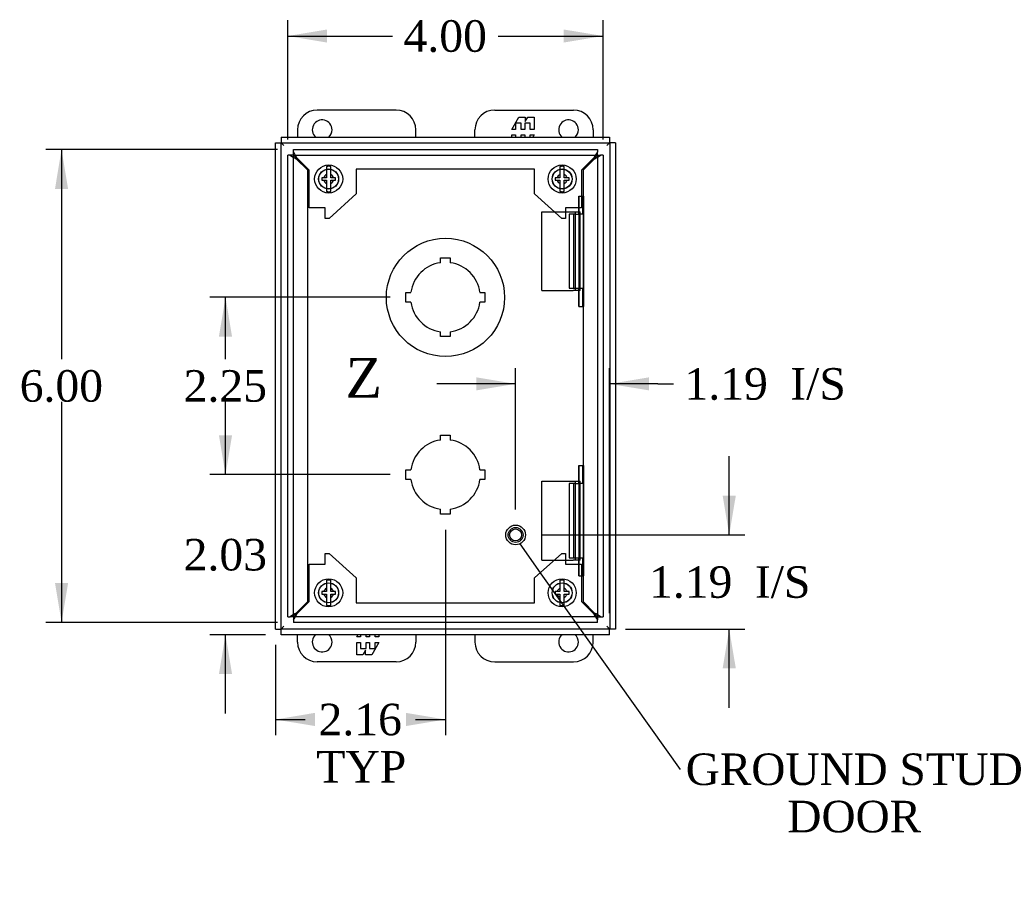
# Model space of a CAD drawing. Header units: inches. Extents: x 0.2 to 65.9, y -0.4 to 43.8.
# Tile 3 of 7: x 14.3 to 26.8, y 16.5 to 27.6. Entities that reach past the tile are written whole.
import ezdxf
from ezdxf import colors
from ezdxf.entities.mleader import LeaderData, LeaderLine
from ezdxf.enums import TextEntityAlignment as Align
from ezdxf.lldxf.tags import DXFTag
from ezdxf.math import Vec2, Vec3

# ---------------------------------------------------------------- set-up
doc = ezdxf.new("R2010")
doc.units = ezdxf.units.IN
doc.header["$MEASUREMENT"] = 0
for name, color, linetype in [('COM50821', 7, 'Continuous'), ('COM51062', 7, 'Continuous'), ('COM56049-2', 7, 'Continuous'), ('COM70646-2', 7, 'Continuous'), ('Default', 7, 'Continuous'), ('GSK11184', 7, 'Continuous'), ('SCS190055', 7, 'Continuous'), ('STD26202', 7, 'Continuous')]:
    doc.layers.add(name, color=color, linetype=linetype)
doc.styles.add('SEACAD_Times_New_Roman', font='times.ttf')
tags = doc.linetypes.add('CENTER2', pattern=[1.125, 0.75, -0.125, 0.125, -0.125]).pattern_tags.tags
tags[10:11] = [DXFTag(74, 4), DXFTag(75, 0), DXFTag(340, '0'), DXFTag(46, 0.0), DXFTag(50, 0.0), DXFTag(44, 0.0), DXFTag(45, 0.0)]
tags[8:9] = [DXFTag(74, 4), DXFTag(75, 0), DXFTag(340, '0'), DXFTag(46, 0.0), DXFTag(50, 0.0), DXFTag(44, 0.0), DXFTag(45, 0.0)]
tags[6:7] = [DXFTag(74, 4), DXFTag(75, 0), DXFTag(340, '0'), DXFTag(46, 0.0), DXFTag(50, 0.0), DXFTag(44, 0.0), DXFTag(45, 0.0)]
tags[4:5] = [DXFTag(74, 4), DXFTag(75, 0), DXFTag(340, '0'), DXFTag(46, 0.0), DXFTag(50, 0.0), DXFTag(44, 0.0), DXFTag(45, 0.0)]
tags = doc.linetypes.add('HIDDEN2', pattern=[0.1875, 0.125, -0.0625]).pattern_tags.tags
tags[6:7] = [DXFTag(74, 4), DXFTag(75, 0), DXFTag(340, '0'), DXFTag(46, 0.0), DXFTag(50, 0.0), DXFTag(44, 0.0), DXFTag(45, 0.0)]
tags[4:5] = [DXFTag(74, 4), DXFTag(75, 0), DXFTag(340, '0'), DXFTag(46, 0.0), DXFTag(50, 0.0), DXFTag(44, 0.0), DXFTag(45, 0.0)]
doc.dimstyles.new('HAMMOND_(STH_-_66x44)', dxfattribs={"dimtxt": 0.4, "dimasz": 0.5, "dimexe": 0.2, "dimexo": 0.2, "dimgap": 0.1, "dimtad": 0, "dimtih": 1, "dimtoh": 1, "dimzin": 0, "dimdsep": 46, "dimtxsty": 'SEACAD_Times_New_Roman', "dimblk1": '_SE_FILLED', "dimblk2": '_SE_FILLED', "dimsah": 1, "dimcen": 0.2, "dimadec": 0, "dimazin": 0, "dimtfac": 0.8, "dimtofl": 0, "dimtmove": 0, "dimatfit": 3, "dimfxl": 1, "dimtolj": 1, "dimtzin": 0, "dimarcsym": 0})

# ---------------------------------------------------------------- blocks, each defined once
blk = doc.blocks.new('_SE_FILLED')
at = {"color": 0}
blk.add_line((0, 0), (-1, 0), dxfattribs=at)
blk.add_solid([(0, 0), (-1, -0.1665), (-1, 0.1665), (0, 0)], dxfattribs=at)
blk = doc.blocks.new('SE')
at = {"layer": 'COM50821', "color": 7, "linetype": 'Continuous'}
for p, q in [((19.097, 26.466), (18.097, 26.466)), ((20.347, 26.466), (21.347, 26.466)), ((20.566, 26.221), (20.655, 26.376)), ((20.655, 26.376), (20.735, 26.376)), ((20.735, 26.376), (20.735, 26.319)), ((20.735, 26.319), (20.768, 26.376)), ((20.768, 26.376), (20.847, 26.376)), ((20.847, 26.376), (20.847, 26.221)), ((20.684, 26.298), (20.613, 26.298)), ((20.613, 26.298), (20.613, 26.221)), ((20.684, 26.221), (20.684, 26.298)), ((20.799, 26.298), (20.728, 26.298)), ((20.728, 26.298), (20.728, 26.221)), ((20.799, 26.221), (20.799, 26.298)), ((17.847, 26.216), (17.847, 26.122)), ((19.347, 26.122), (19.347, 26.216)), ((20.097, 26.122), (20.097, 26.216)), ((20.613, 26.221), (20.566, 26.221)), ((20.566, 26.122), (20.566, 26.15)), ((20.566, 26.15), (20.613, 26.15)), ((20.613, 26.15), (20.613, 26.122)), ((20.728, 26.221), (20.684, 26.221)), ((20.684, 26.122), (20.684, 26.15)), ((20.684, 26.15), (20.728, 26.15)), ((20.728, 26.15), (20.728, 26.122)), ((20.847, 26.221), (20.799, 26.221)), ((20.799, 26.122), (20.799, 26.15)), ((20.799, 26.15), (20.847, 26.15)), ((20.847, 26.15), (20.83, 26.122)), ((21.597, 26.216), (21.597, 26.122)), ((17.847, 19.716), (17.847, 19.81)), ((18.597, 19.781), (18.613, 19.81)), ((18.644, 19.781), (18.597, 19.781)), ((18.644, 19.81), (18.644, 19.781)), ((18.715, 19.781), (18.715, 19.81)), ((18.759, 19.781), (18.715, 19.781)), ((18.759, 19.81), (18.759, 19.781)), ((18.83, 19.781), (18.83, 19.81)), ((18.877, 19.781), (18.83, 19.781)), ((18.877, 19.81), (18.877, 19.781)), ((19.347, 19.81), (19.347, 19.716)), ((20.097, 19.81), (20.097, 19.716)), ((21.597, 19.716), (21.597, 19.81)), ((18.597, 19.556), (18.597, 19.71)), ((18.597, 19.71), (18.644, 19.71)), ((18.644, 19.71), (18.644, 19.633)), ((18.644, 19.633), (18.715, 19.633)), ((18.708, 19.612), (18.676, 19.556)), ((18.708, 19.556), (18.708, 19.612)), ((18.715, 19.633), (18.715, 19.71)), ((18.715, 19.71), (18.759, 19.71)), ((18.759, 19.71), (18.759, 19.633)), ((18.759, 19.633), (18.83, 19.633)), ((18.877, 19.71), (18.788, 19.556)), ((18.83, 19.633), (18.83, 19.71)), ((18.83, 19.71), (18.877, 19.71)), ((18.676, 19.556), (18.597, 19.556)), ((18.788, 19.556), (18.708, 19.556)), ((19.097, 19.466), (18.097, 19.466)), ((20.347, 19.466), (21.347, 19.466))]:
    blk.add_line(p, q, dxfattribs=at)
for centre, radius, start, end in [((18.097, 26.216), 0.25, 90, 180), ((19.097, 26.216), 0.25, 0, 90), ((20.347, 26.216), 0.25, 90, 180), ((21.347, 26.216), 0.25, 0, 90), ((18.159, 26.216), 0.125, 0, 228.7639), ((21.284, 26.216), 0.125, 0, 228.7639), ((18.159, 26.216), 0.125, 311.2361, 0), ((21.284, 26.216), 0.125, 311.2361, 0), ((18.159, 19.716), 0.125, 131.2361, 0), ((18.159, 19.716), 0.125, 0, 48.7639), ((21.284, 19.716), 0.125, 131.2361, 0), ((21.284, 19.716), 0.125, 0, 48.7639), ((18.097, 19.716), 0.25, 180, 270), ((19.097, 19.716), 0.25, 270, 0), ((20.347, 19.716), 0.25, 180, 270), ((21.347, 19.716), 0.25, 270, 0)]:
    blk.add_arc(centre, radius, start, end, dxfattribs=at)
at = {"layer": 'COM51062', "color": 7, "linetype": 'HIDDEN2'}
for p, q in [((21.413, 25.375), (21.464, 25.375)), ((21.413, 25.145), (21.413, 25.375)), ((21.416, 25.375), (21.416, 23.975)), ((21.464, 25.375), (21.473, 25.375)), ((21.464, 25.145), (21.464, 25.375)), ((21.473, 25.375), (21.473, 23.975)), ((20.947, 24.175), (20.947, 25.175)), ((20.947, 25.175), (21.344, 25.175)), ((21.291, 25.145), (21.291, 24.205)), ((21.293, 25.145), (21.291, 25.145)), ((21.373, 25.145), (21.293, 25.145)), ((21.344, 25.175), (21.43, 25.175)), ((21.348, 25.145), (21.348, 24.205)), ((21.373, 25.145), (21.373, 25.175)), ((21.373, 24.175), (21.373, 25.175)), ((21.373, 25.145), (21.429, 25.145)), ((21.429, 25.175), (21.429, 25.145)), ((21.464, 25.145), (21.429, 25.145)), ((21.43, 24.175), (21.43, 25.175)), ((20.947, 24.175), (21.344, 24.175)), ((21.291, 24.205), (21.293, 24.205)), ((21.293, 24.205), (21.373, 24.205)), ((21.43, 24.175), (21.344, 24.175)), ((21.373, 24.205), (21.429, 24.205)), ((21.373, 24.175), (21.373, 24.205)), ((21.413, 23.975), (21.413, 24.205)), ((21.429, 24.205), (21.464, 24.205)), ((21.429, 24.205), (21.429, 24.175)), ((21.464, 23.975), (21.464, 24.205)), ((21.413, 23.975), (21.464, 23.975)), ((21.473, 23.975), (21.464, 23.975)), ((21.413, 21.957), (21.464, 21.957)), ((21.413, 21.727), (21.413, 21.957)), ((21.416, 21.957), (21.416, 20.557)), ((21.464, 21.957), (21.473, 21.957)), ((21.464, 21.727), (21.464, 21.957)), ((21.473, 21.957), (21.473, 20.557)), ((20.947, 20.757), (20.947, 21.757)), ((20.947, 21.757), (21.344, 21.757)), ((21.344, 21.757), (21.43, 21.757)), ((21.373, 21.727), (21.373, 21.757)), ((21.373, 20.757), (21.373, 21.757)), ((21.429, 21.757), (21.429, 21.727)), ((21.43, 20.757), (21.43, 21.757)), ((21.291, 21.727), (21.291, 20.787)), ((21.293, 21.727), (21.291, 21.727)), ((21.373, 21.727), (21.293, 21.727)), ((21.348, 21.727), (21.348, 20.787)), ((21.373, 21.727), (21.429, 21.727)), ((21.464, 21.727), (21.429, 21.727)), ((20.947, 20.757), (21.344, 20.757)), ((21.291, 20.787), (21.293, 20.787)), ((21.293, 20.787), (21.373, 20.787)), ((21.43, 20.757), (21.344, 20.757)), ((21.373, 20.787), (21.429, 20.787)), ((21.373, 20.757), (21.373, 20.787)), ((21.413, 20.557), (21.413, 20.787)), ((21.429, 20.787), (21.464, 20.787)), ((21.429, 20.787), (21.429, 20.757)), ((21.464, 20.557), (21.464, 20.787)), ((21.413, 20.557), (21.464, 20.557)), ((21.473, 20.557), (21.464, 20.557))]:
    blk.add_line(p, q, dxfattribs=at)
at = {"layer": 'COM56049-2', "color": 7, "linetype": 'HIDDEN2'}
for p, q in [((17.722, 20.038), (17.722, 25.893)), ((17.753, 25.893), (17.722, 25.893)), ((17.794, 25.893), (17.753, 25.893)), ((17.794, 25.966), (21.65, 25.966)), ((17.794, 25.934), (17.794, 25.966)), ((17.794, 25.893), (17.794, 25.934)), ((17.794, 25.894), (17.83, 25.858)), ((17.794, 25.894), (21.65, 25.894)), ((17.794, 25.893), (17.83, 25.858)), ((17.794, 20.038), (17.794, 25.893)), ((17.815, 25.872), (17.794, 25.893)), ((17.995, 25.702), (17.839, 25.858)), ((21.604, 25.858), (21.448, 25.702)), ((21.65, 25.894), (21.614, 25.858)), ((21.65, 25.893), (21.614, 25.858)), ((21.628, 25.872), (21.65, 25.893)), ((21.65, 25.966), (21.65, 25.934)), ((21.65, 25.893), (21.65, 25.934)), ((21.65, 25.893), (21.65, 20.038)), ((21.65, 25.893), (21.69, 25.893)), ((21.722, 25.893), (21.69, 25.893)), ((21.722, 25.893), (21.722, 20.038)), ((17.83, 25.848), (17.972, 25.706)), ((21.472, 25.706), (21.614, 25.848)), ((17.972, 25.706), (17.972, 20.225)), ((17.995, 25.226), (17.995, 25.702)), ((20.853, 25.716), (18.591, 25.716)), ((18.591, 25.716), (18.591, 25.401)), ((20.853, 25.401), (20.853, 25.716)), ((21.448, 25.702), (21.448, 25.226)), ((21.472, 20.225), (21.472, 25.706)), ((18.591, 25.401), (18.246, 25.091)), ((21.197, 25.091), (20.853, 25.401)), ((18.198, 25.226), (17.995, 25.226)), ((18.198, 25.091), (18.198, 25.226)), ((21.448, 25.226), (21.245, 25.226)), ((21.245, 25.226), (21.245, 25.091)), ((18.246, 25.091), (18.198, 25.091)), ((21.245, 25.091), (21.197, 25.091)), ((18.198, 20.841), (18.246, 20.841)), ((18.198, 20.706), (18.198, 20.841)), ((18.246, 20.841), (18.591, 20.531)), ((20.853, 20.531), (21.197, 20.841)), ((21.197, 20.841), (21.245, 20.841)), ((21.245, 20.841), (21.245, 20.706)), ((17.995, 20.706), (18.198, 20.706)), ((17.995, 20.23), (17.995, 20.706)), ((21.245, 20.706), (21.448, 20.706)), ((21.448, 20.706), (21.448, 20.23)), ((18.591, 20.531), (18.591, 20.216)), ((20.853, 20.216), (20.853, 20.531)), ((17.972, 20.225), (17.83, 20.083)), ((17.839, 20.074), (17.995, 20.23)), ((18.591, 20.216), (20.853, 20.216)), ((21.448, 20.23), (21.604, 20.074)), ((21.614, 20.083), (21.472, 20.225)), ((17.722, 20.038), (17.753, 20.038)), ((17.794, 20.038), (17.753, 20.038)), ((17.794, 20.038), (17.83, 20.074)), ((17.794, 20.038), (17.83, 20.074)), ((17.794, 20.038), (17.815, 20.059)), ((17.815, 20.059), (17.794, 20.038)), ((21.65, 20.038), (17.794, 20.038)), ((17.794, 20.038), (17.794, 19.997)), ((17.794, 19.997), (17.794, 19.966)), ((21.65, 20.038), (21.614, 20.074)), ((21.65, 20.038), (21.614, 20.074)), ((21.65, 20.038), (21.628, 20.059)), ((21.628, 20.059), (21.65, 20.038)), ((21.65, 20.038), (21.69, 20.038)), ((21.65, 20.038), (21.65, 19.997)), ((21.65, 19.966), (21.65, 19.997)), ((21.69, 20.038), (21.722, 20.038)), ((21.65, 19.966), (17.794, 19.966))]:
    blk.add_line(p, q, dxfattribs=at)
for centre in [(18.241, 25.591), (21.203, 25.591), (18.241, 20.341), (21.203, 20.341)]:
    blk.add_circle(centre, 0.127, dxfattribs=at)
for centre, radius, start, end in [((18.104, 26.395), 0.612, 235.0483, 243.3785), ((17.292, 25.583), 0.612, 26.6215, 34.9517), ((17.468, 25.27), 0.695, 57.7246, 60.0583), ((18.293, 26.144), 0.55, 209.6344, 212.5826), ((22.151, 25.583), 0.612, 145.0483, 153.3785), ((21.975, 25.27), 0.695, 119.9418, 122.2754), ((21.339, 26.395), 0.612, 296.6215, 304.9517), ((21.149, 26.145), 0.551, 327.419, 330.3638), ((18.104, 19.536), 0.612, 116.6215, 124.9517), ((17.292, 20.348), 0.612, 325.0483, 333.3785), ((18.294, 19.787), 0.551, 147.419, 150.3638), ((17.543, 20.537), 0.55, 299.6344, 302.5826), ((21.901, 20.538), 0.551, 237.419, 240.3638), ((22.151, 20.348), 0.612, 206.6215, 214.9517), ((21.339, 19.536), 0.612, 55.0483, 63.3785), ((21.15, 19.787), 0.55, 29.6344, 32.5826)]:
    blk.add_arc(centre, radius, start, end, dxfattribs=at)
at = {"layer": 'COM70646-2', "color": 7, "linetype": 'Continuous'}
for p, q in [((17.638, 26.122), (17.638, 26.05)), ((17.638, 26.122), (21.805, 26.122)), ((21.805, 26.122), (21.805, 26.05)), ((17.566, 26.049), (17.638, 26.049)), ((17.566, 19.882), (17.566, 26.049)), ((17.638, 26.05), (17.674, 26.014)), ((17.638, 26.049), (17.674, 26.014)), ((21.805, 26.05), (21.77, 26.014)), ((21.806, 26.049), (21.77, 26.014)), ((21.878, 26.049), (21.806, 26.049)), ((21.878, 26.049), (21.878, 19.882)), ((19.659, 24.591), (19.784, 24.591)), ((19.659, 24.529), (19.659, 24.591)), ((19.784, 24.591), (19.784, 24.529)), ((19.222, 24.153), (19.283, 24.153)), ((19.222, 24.028), (19.222, 24.153)), ((20.16, 24.153), (20.222, 24.153)), ((20.222, 24.153), (20.222, 24.028)), ((19.283, 24.028), (19.222, 24.028)), ((20.222, 24.028), (20.16, 24.028)), ((19.659, 23.591), (19.659, 23.652)), ((19.784, 23.652), (19.784, 23.591)), ((19.784, 23.591), (19.659, 23.591)), ((19.659, 22.341), (19.784, 22.341)), ((19.659, 22.279), (19.659, 22.341)), ((19.784, 22.341), (19.784, 22.279)), ((19.222, 21.903), (19.283, 21.903)), ((19.222, 21.778), (19.222, 21.903)), ((20.16, 21.903), (20.222, 21.903)), ((20.222, 21.903), (20.222, 21.778)), ((19.283, 21.778), (19.222, 21.778)), ((20.222, 21.778), (20.16, 21.778)), ((19.659, 21.341), (19.659, 21.402)), ((19.784, 21.402), (19.784, 21.341)), ((19.784, 21.341), (19.659, 21.341)), ((17.566, 19.882), (17.638, 19.882)), ((17.638, 19.882), (17.674, 19.918)), ((17.638, 19.882), (17.674, 19.918)), ((17.638, 19.81), (17.638, 19.882)), ((21.805, 19.882), (21.77, 19.918)), ((21.806, 19.882), (21.77, 19.918)), ((21.805, 19.81), (21.805, 19.882)), ((21.878, 19.882), (21.806, 19.882)), ((21.805, 19.81), (17.638, 19.81))]:
    blk.add_line(p, q, dxfattribs=at)
at = {"layer": 'COM70646-2', "color": 7, "linetype": 'HIDDEN2'}
for p, q in [((17.638, 26.05), (21.805, 26.05)), ((17.638, 19.882), (17.638, 26.049)), ((21.806, 26.049), (21.806, 19.882)), ((21.805, 19.882), (17.638, 19.882))]:
    blk.add_line(p, q, dxfattribs=at)
for centre in [(18.241, 25.591), (21.203, 25.591), (18.241, 20.341), (21.203, 20.341)]:
    blk.add_circle(centre, 0.125, dxfattribs=at)
at = {"layer": 'COM70646-2', "color": 7, "linetype": 'Continuous'}
for centre, start, end in [((19.722, 24.091), 98.1105, 171.8895), ((19.722, 24.091), 8.1105, 81.8895), ((19.722, 24.091), 188.1105, 261.8895), ((19.722, 24.091), 278.1105, 351.8895), ((19.722, 21.841), 98.1105, 171.8895), ((19.722, 21.841), 8.1105, 81.8895), ((19.722, 21.841), 188.1105, 261.8895), ((19.722, 21.841), 278.1105, 351.8895)]:
    blk.add_arc(centre, 0.443, start, end, dxfattribs=at)
at = {"layer": 'GSK11184', "color": 7, "linetype": 'Continuous'}
for p, q in [((17.658, 26.03), (17.658, 26.03)), ((17.658, 26.03), (17.658, 26.029)), ((21.786, 26.03), (21.785, 26.03)), ((21.786, 26.029), (21.786, 26.03)), ((17.658, 19.902), (17.658, 19.902)), ((17.658, 19.902), (17.658, 19.902)), ((21.785, 19.902), (21.786, 19.902)), ((21.786, 19.902), (21.786, 19.902))]:
    blk.add_line(p, q, dxfattribs=at)
at = {"layer": 'SCS190055', "color": 7, "linetype": 'Continuous'}
for p, q in [((18.213, 25.75), (18.213, 25.648)), ((18.268, 25.648), (18.268, 25.75)), ((21.175, 25.75), (21.175, 25.648)), ((21.23, 25.648), (21.23, 25.75)), ((18.153, 25.606), (18.153, 25.576)), ((18.179, 25.606), (18.153, 25.606)), ((18.213, 25.606), (18.179, 25.606)), ((18.213, 25.648), (18.213, 25.606)), ((18.268, 25.606), (18.268, 25.648)), ((18.303, 25.606), (18.268, 25.606)), ((18.328, 25.606), (18.303, 25.606)), ((18.328, 25.576), (18.328, 25.606)), ((21.115, 25.606), (21.115, 25.576)), ((21.141, 25.606), (21.115, 25.606)), ((21.175, 25.606), (21.141, 25.606)), ((21.175, 25.648), (21.175, 25.606)), ((21.23, 25.606), (21.23, 25.648)), ((21.265, 25.606), (21.23, 25.606)), ((21.29, 25.606), (21.265, 25.606)), ((21.29, 25.576), (21.29, 25.606)), ((18.153, 25.576), (18.179, 25.576)), ((18.179, 25.576), (18.213, 25.576)), ((18.213, 25.576), (18.213, 25.533)), ((18.213, 25.533), (18.213, 25.432)), ((18.268, 25.533), (18.268, 25.576)), ((18.268, 25.576), (18.303, 25.576)), ((18.268, 25.432), (18.268, 25.533)), ((18.303, 25.576), (18.328, 25.576)), ((21.115, 25.576), (21.141, 25.576)), ((21.141, 25.576), (21.175, 25.576)), ((21.175, 25.576), (21.175, 25.533)), ((21.175, 25.533), (21.175, 25.432)), ((21.23, 25.533), (21.23, 25.576)), ((21.23, 25.576), (21.265, 25.576)), ((21.23, 25.432), (21.23, 25.533)), ((21.265, 25.576), (21.29, 25.576)), ((18.213, 20.5), (18.213, 20.398)), ((18.268, 20.398), (18.268, 20.5)), ((21.175, 20.5), (21.175, 20.398)), ((21.23, 20.398), (21.23, 20.5)), ((18.213, 20.398), (18.213, 20.356)), ((18.268, 20.356), (18.268, 20.398)), ((21.175, 20.398), (21.175, 20.356)), ((21.23, 20.356), (21.23, 20.398)), ((18.153, 20.356), (18.153, 20.326)), ((18.179, 20.356), (18.153, 20.356)), ((18.153, 20.326), (18.179, 20.326)), ((18.213, 20.356), (18.179, 20.356)), ((18.179, 20.326), (18.213, 20.326)), ((18.213, 20.326), (18.213, 20.283)), ((18.213, 20.283), (18.213, 20.182)), ((18.303, 20.356), (18.268, 20.356)), ((18.268, 20.283), (18.268, 20.326)), ((18.268, 20.326), (18.303, 20.326)), ((18.268, 20.182), (18.268, 20.283)), ((18.328, 20.356), (18.303, 20.356)), ((18.303, 20.326), (18.328, 20.326)), ((18.328, 20.326), (18.328, 20.356)), ((21.115, 20.356), (21.115, 20.326)), ((21.141, 20.356), (21.115, 20.356)), ((21.115, 20.326), (21.141, 20.326)), ((21.175, 20.356), (21.141, 20.356)), ((21.141, 20.326), (21.175, 20.326)), ((21.175, 20.326), (21.175, 20.283)), ((21.175, 20.283), (21.175, 20.182)), ((21.265, 20.356), (21.23, 20.356)), ((21.23, 20.283), (21.23, 20.326)), ((21.23, 20.326), (21.265, 20.326)), ((21.23, 20.182), (21.23, 20.283)), ((21.29, 20.356), (21.265, 20.356)), ((21.265, 20.326), (21.29, 20.326)), ((21.29, 20.326), (21.29, 20.356))]:
    blk.add_line(p, q, dxfattribs=at)
for centre in [(18.241, 25.591), (21.203, 25.591), (18.241, 20.341), (21.203, 20.341)]:
    blk.add_circle(centre, 0.178, dxfattribs=at)
for centre, radius, start, end in [((18.241, 25.591), 0.161, 80.1864, 99.8136), ((21.203, 25.591), 0.161, 80.1864, 99.8136), ((18.241, 25.591), 0.0637, 115.5784, 166.379), ((18.241, 25.591), 0.0637, 13.621, 64.4216), ((21.203, 25.591), 0.0637, 115.5784, 166.379), ((21.203, 25.591), 0.0637, 13.621, 64.4216), ((18.241, 25.591), 0.0637, 193.621, 244.4216), ((18.241, 25.591), 0.0637, 295.5784, 346.379), ((21.203, 25.591), 0.0637, 193.621, 244.4216), ((21.203, 25.591), 0.0637, 295.5784, 346.379), ((18.241, 25.591), 0.161, 260.1864, 279.8136), ((21.203, 25.591), 0.161, 260.1864, 279.8136), ((18.241, 20.341), 0.161, 80.1864, 99.8136), ((21.203, 20.341), 0.161, 80.1864, 99.8136), ((18.241, 20.341), 0.0637, 115.5784, 166.379), ((18.241, 20.341), 0.0637, 13.621, 64.4216), ((21.203, 20.341), 0.0637, 115.5784, 166.379), ((21.203, 20.341), 0.0637, 13.621, 64.4216), ((18.241, 20.341), 0.0637, 193.621, 244.4216), ((18.241, 20.341), 0.0637, 295.5784, 346.379), ((21.203, 20.341), 0.0637, 193.621, 244.4216), ((21.203, 20.341), 0.0637, 295.5784, 346.379), ((18.241, 20.341), 0.161, 260.1864, 279.8136), ((21.203, 20.341), 0.161, 260.1864, 279.8136)]:
    blk.add_arc(centre, radius, start, end, dxfattribs=at)
at = {"layer": 'STD26202', "color": 7, "linetype": 'HIDDEN2'}
for radius in [0.125, 0.095, 0.0759]:
    blk.add_circle((20.613, 21.075), radius, dxfattribs=at)
blk = doc.blocks.new('SE9')
at = {"color": 7, "linetype": 'Continuous', "style": 'SEACAD_Times_New_Roman'}
blk.add_text('Z', height=0.5, dxfattribs=at).set_placement((18.456, 23.319), align=Align.TOP_LEFT)
blk = doc.blocks.new('SE8')
at = {"layer": 'Default', "color": 7, "linetype": 'CENTER2'}
blk.add_circle((19.723, 24.089), 0.75, dxfattribs=at)
at = {"layer": 'Default'}
blk.add_blockref('SE9', (0, 0), dxfattribs=at)
blk = doc.blocks.new('DMBLK1057')
at = {"layer": 'Default', "linetype": 'Continuous'}
for points in [[(18.066, 18.651), (18.066, 18.818), (17.566, 18.734)], [(19.222, 18.651), (19.722, 18.734), (19.222, 18.818)]]:
    blk.add_hatch(color=7, dxfattribs=at).paths.add_polyline_path(points)
at = {"layer": 'Default', "color": 7, "linetype": 'Continuous'}
for p, q in [((19.722, 21.141), (19.722, 18.534)), ((17.566, 19.682), (17.566, 18.534)), ((17.566, 18.734), (17.944, 18.734)), ((19.343, 18.734), (19.722, 18.734))]:
    blk.add_line(p, q, dxfattribs=at)
at = {"layer": 'Default', "color": 7, "linetype": 'Continuous', "style": 'SEACAD_Times_New_Roman'}
for s, p in [('2.16', (18.113, 18.934)), ('TYP', (18.084, 18.334))]:
    blk.add_text(s, height=0.4, dxfattribs=at).set_placement(p, align=Align.TOP_LEFT)
blk = doc.blocks.new('DMBLK1058')
at = {"layer": 'Default', "linetype": 'Continuous'}
for points in [[(20.113, 23.075), (20.113, 22.909), (20.613, 22.992)], [(22.305, 23.075), (21.805, 22.992), (22.305, 22.909)]]:
    blk.add_hatch(color=7, dxfattribs=at).paths.add_polyline_path(points)
at = {"layer": 'Default', "color": 7, "linetype": 'Continuous'}
for p, q in [((20.613, 21.4), (20.613, 23.192)), ((21.805, 20.082), (21.805, 23.192)), ((20.613, 22.992), (19.613, 22.992)), ((22.415, 22.992), (21.805, 22.992)), ((22.415, 22.992), (22.615, 22.992))]:
    blk.add_line(p, q, dxfattribs=at)
at = {"layer": 'Default', "color": 7, "linetype": 'Continuous', "style": 'SEACAD_Times_New_Roman'}
for s, p in [('1.19', (22.755, 23.192)), ('I/S', (24.096, 23.192))]:
    blk.add_text(s, height=0.4, dxfattribs=at).set_placement(p, align=Align.TOP_LEFT)
blk = doc.blocks.new('DMBLK1060')
at = {"layer": 'Default', "linetype": 'Continuous'}
for points in [[(18.222, 27.488), (17.722, 27.405), (18.222, 27.322)], [(21.222, 27.488), (21.222, 27.322), (21.722, 27.405)]]:
    blk.add_hatch(color=7, dxfattribs=at).paths.add_polyline_path(points)
at = {"layer": 'Default', "color": 7, "linetype": 'Continuous'}
for p, q in [((17.722, 26.093), (17.722, 27.605)), ((21.722, 26.093), (21.722, 27.605)), ((17.722, 27.405), (19.051, 27.405)), ((20.392, 27.405), (21.722, 27.405))]:
    blk.add_line(p, q, dxfattribs=at)
at = {"layer": 'Default', "color": 7, "linetype": 'Continuous', "style": 'SEACAD_Times_New_Roman'}
blk.add_text('4.00', height=0.4, dxfattribs=at).set_placement((19.191, 27.605), align=Align.TOP_LEFT)
blk = doc.blocks.new('DMBLK1064')
at = {"layer": 'Default', "linetype": 'Continuous'}
for points in [[(16.849, 22.341), (16.933, 21.841), (17.016, 22.341)], [(16.849, 19.31), (17.016, 19.31), (16.933, 19.81)]]:
    blk.add_hatch(color=7, dxfattribs=at).paths.add_polyline_path(points)
at = {"layer": 'Default', "color": 7, "linetype": 'Continuous'}
for p, q in [((16.933, 21.841), (16.933, 22.841)), ((19.022, 21.841), (16.733, 21.841)), ((17.438, 19.81), (16.733, 19.81)), ((16.933, 18.81), (16.933, 19.81))]:
    blk.add_line(p, q, dxfattribs=at)
at = {"layer": 'Default', "color": 7, "linetype": 'Continuous', "style": 'SEACAD_Times_New_Roman'}
blk.add_text('2.03', height=0.4, dxfattribs=at).set_placement((16.402, 21.025), align=Align.TOP_LEFT)
blk = doc.blocks.new('DMBLK1065')
at = {"layer": 'Default', "linetype": 'Continuous'}
for points in [[(16.849, 23.591), (17.016, 23.591), (16.933, 24.091)], [(16.849, 22.341), (16.933, 21.841), (17.016, 22.341)]]:
    blk.add_hatch(color=7, dxfattribs=at).paths.add_polyline_path(points)
at = {"layer": 'Default', "color": 7, "linetype": 'Continuous'}
for p, q in [((19.022, 24.091), (16.733, 24.091)), ((16.933, 23.306), (16.933, 24.091)), ((16.933, 21.841), (16.933, 22.766)), ((19.022, 21.841), (16.733, 21.841))]:
    blk.add_line(p, q, dxfattribs=at)
at = {"layer": 'Default', "color": 7, "linetype": 'Continuous', "style": 'SEACAD_Times_New_Roman'}
blk.add_text('2.25', height=0.4, dxfattribs=at).set_placement((16.402, 23.166), align=Align.TOP_LEFT)
blk = doc.blocks.new('DMBLK1067')
at = {"layer": 'Default', "linetype": 'Continuous'}
for points in [[(23.406, 21.575), (23.239, 21.575), (23.322, 21.075)], [(23.406, 19.382), (23.322, 19.882), (23.239, 19.382)]]:
    blk.add_hatch(color=7, dxfattribs=at).paths.add_polyline_path(points)
at = {"layer": 'Default', "color": 7, "linetype": 'Continuous'}
for p, q in [((23.322, 21.075), (23.322, 22.075)), ((20.938, 21.075), (23.522, 21.075)), ((22.005, 19.882), (23.522, 19.882)), ((23.322, 18.882), (23.322, 19.882))]:
    blk.add_line(p, q, dxfattribs=at)
at = {"layer": 'Default', "color": 7, "linetype": 'Continuous', "style": 'SEACAD_Times_New_Roman'}
for s, p in [('1.19', (22.305, 20.678)), ('I/S', (23.647, 20.678))]:
    blk.add_text(s, height=0.4, dxfattribs=at).set_placement(p, align=Align.TOP_LEFT)
blk = doc.blocks.new('DMBLK1074')
at = {"layer": 'Default', "linetype": 'Continuous'}
for points in [[(14.77, 25.466), (14.936, 25.466), (14.853, 25.966)], [(14.77, 20.466), (14.853, 19.966), (14.936, 20.466)]]:
    blk.add_hatch(color=7, dxfattribs=at).paths.add_polyline_path(points)
at = {"layer": 'Default', "color": 7, "linetype": 'Continuous'}
for p, q in [((17.594, 25.966), (14.653, 25.966)), ((14.853, 25.966), (14.853, 23.306)), ((14.853, 22.766), (14.853, 19.966)), ((17.594, 19.966), (14.653, 19.966))]:
    blk.add_line(p, q, dxfattribs=at)
at = {"layer": 'Default', "color": 7, "linetype": 'Continuous', "style": 'SEACAD_Times_New_Roman'}
blk.add_text('6.00', height=0.4, dxfattribs=at).set_placement((14.322, 23.166), align=Align.TOP_LEFT)

msp = doc.modelspace()

# ---------------------------------------------------------------- block references
at = {"layer": 'Default'}
for name in ['SE', 'SE8']:
    msp.add_blockref(name, (0, 0), dxfattribs=at)

# ---------------------------------------------------------------- dimensions: what is measured, and where the dimension line sits
at = {"layer": 'Default', "color": 7, "linetype": 'Continuous'}
for base, p1, p2, angle, text, picture, middle, dimtype in [((17.722, 27.405), (17.722, 25.893), (21.722, 25.893), 0, '\\A1;<>', 'DMBLK1060', (19.722, 27.405), 161), ((14.853, 25.966), (17.794, 25.966), (17.794, 19.966), 270, '\\A1;<>', 'DMBLK1074', (14.853, 22.966), 161), ((16.933, 21.841), (19.222, 21.841), (19.222, 24.091), 90, '\\A1;<>', 'DMBLK1065', (16.933, 22.966), 161), ((16.933, 21.841), (17.638, 19.81), (19.222, 21.841), 90, '\\A1;<>', 'DMBLK1064', (16.933, 20.825), 160), ((23.322, 21.075), (21.805, 19.882), (20.738, 21.075), 90, '\\A1;<> I/S', 'DMBLK1067', (23.322, 20.478), 160)]:
    dim = msp.add_linear_dim(base=base, p1=p1, p2=p2, angle=angle, text=text, dimstyle='HAMMOND_(STH_-_66x44)', dxfattribs=at)
    dim.commit()
    dim.dimension.update_dxf_attribs({"geometry": picture, "text_midpoint": middle, "dimtype": dimtype})
dim = msp.add_linear_dim(base=(20.613, 22.992), p1=(21.805, 19.81), p2=(20.613, 21.2), text='\\A1;<> I/S', dimstyle='HAMMOND_(STH_-_66x44)', override={"dimtmove": 1}, dxfattribs=at)
dim.commit()
dim.dimension.update_dxf_attribs({"geometry": 'DMBLK1058', "text_midpoint": (22.615, 22.992), "dimtype": 160})
dim = msp.add_linear_dim(base=(19.722, 18.734), p1=(17.566, 19.882), p2=(19.722, 21.341), text='\\A1;<>\\PTYP', dimstyle='HAMMOND_(STH_-_66x44)', dxfattribs=at)
dim.commit()
dim.dimension.update_dxf_attribs({"geometry": 'DMBLK1057', "text_midpoint": (18.644, 18.734), "dimtype": 160})

# ---------------------------------------------------------------- leaders
ml = msp.add_multileader_mtext('Standard', dxfattribs=at)
ml.set_content('{\\pxsm0.9;\\fTimes New Roman|b0||i0||c0|p34;\\W1.;GROUND STUD\\PDOOR\\P}', color=7)
ml.set_leader_properties()
ml.set_arrow_properties(name='_SE_FILLED')
ml.build(insert=Vec2(0, 0))
ml.multileader.update_dxf_attribs({"dogleg_length": 0, "arrow_head_size": 0.5})
ctx = ml.context
ctx.base_point, ctx.char_height, ctx.arrow_head_size, ctx.landing_gap_size = Vec3(22.749, 17.989), 0.4, 0.5, 0.14
ctx.text_align_type = 1
notes = []
notes.append((ctx, [(0, (1, 1, 0), (22.699, 18.099), (1, 0), 0, [(0, [(20.666, 20.961)], 0, [])])]))
ctx.mtext.insert, ctx.mtext.alignment = Vec3(24.927, 18.303), 2
for ctx, leaders in notes:
    for number, flags, end, landing, length, lines in leaders:
        leader = LeaderData()
        leader.index, (leader.has_last_leader_line, leader.has_dogleg_vector, leader.attachment_direction) = number, flags
        leader.last_leader_point, leader.dogleg_vector, leader.dogleg_length = Vec3(end), Vec3(landing), length
        for number, points, colour, breaks in lines:
            line = LeaderLine()
            line.index, line.vertices, line.color, line.breaks = number, Vec3.list(points), colors.encode_raw_color(colour), breaks
            leader.lines.append(line)
        ctx.leaders.append(leader)

doc.saveas('drawing.dxf')
